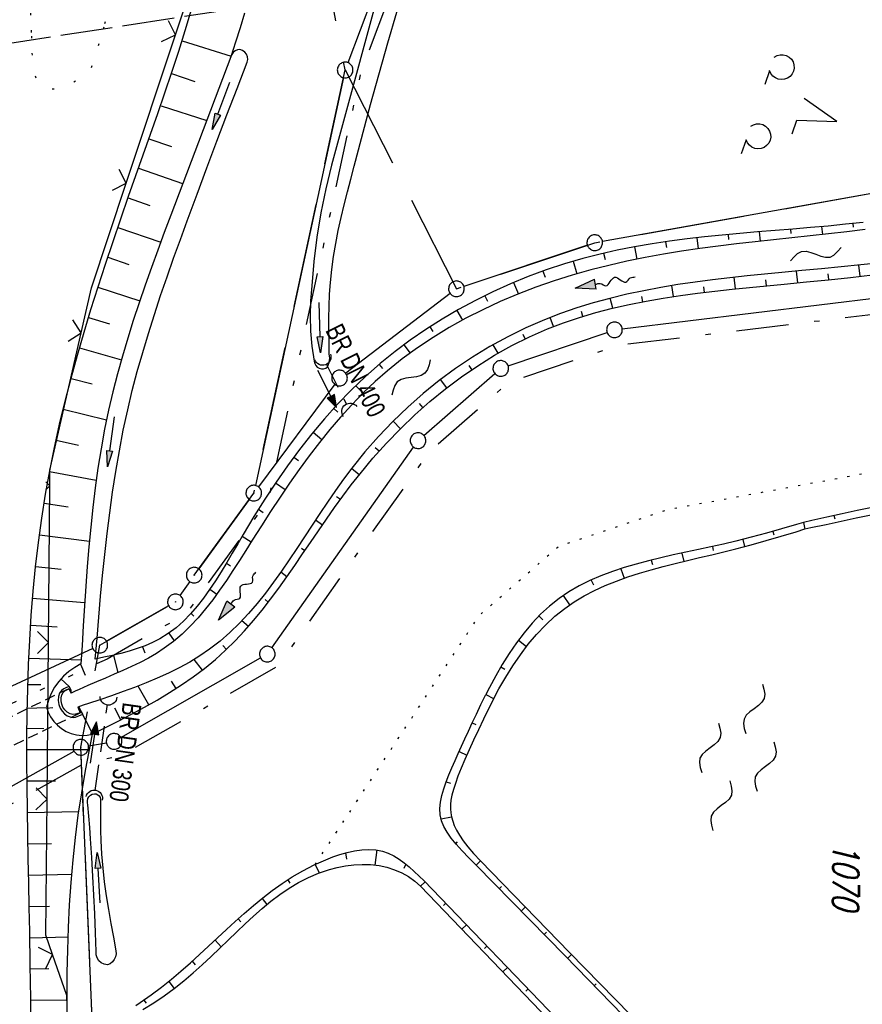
# Model space of a CAD drawing. Extents: x 510526 to 513920, y 467229 to 478797.
# Tile 47 of 256: x 511205 to 511286, y 470254 to 470348. Entities that reach past the tile are written whole.
import ezdxf

# ---------------------------------------------------------------- set-up
doc = ezdxf.new("R2010")
doc.units = 0
doc.header["$LTSCALE"] = 10
doc.header["$MEASUREMENT"] = 0
for name, pattern in [('AUSGEZOGEN', [0]), ('LT00', [0]), ('LT05', [0.7, 0.5, -0.2]), ('LT07', [0.22, 0.02, -0.2]), ('LT08', [0.42, 0.2, -0.1, 0.02, -0.1]), ('LT09', [0.54, 0.2, -0.1, 0.02, -0.1, 0.02, -0.1]), ('LT14', [0.6, 0.5, -0.1]), ('LT17', [0.15, 0.1, -0.05]), ('PUNKTX2_STR', [0.6, 0.1, -0.5]), ('STRICHLINIE2', [0.375, 0.25, -0.125])]:
    doc.linetypes.add(name, pattern=pattern)
doc.layers.get('0').update_dxf_attribs({"linetype": 'LT00'})
for name, color, linetype in [('--FLIEßRICHTPFEIL', 180, 'Continuous'), ('--WASSER_NUTZUNG', 180, 'Continuous'), ('-Halt-Pfeil', 4, 'LT00'), ('-Haltung', 182, 'STRICHLINIE2'), ('-Haltungsbeschriftung', 182, 'LT00'), ('DFK_AB_L', 21, 'LT00'), ('DFK_AB_P', 7, 'LT00'), ('DFK_FLUR_NR', 250, 'LT00'), ('DFK_GZPKT', 250, 'LT00'), ('DFK_KATASTER', 250, 'LT00'), ('DFK_NUTZUNG', 250, 'LT00'), ('DFK_NUTZUNGSGRENZE', 70, 'PUNKTX2_STR'), ('GEMARKUNGSGRENZE', 3, 'LT09'), ('GEMEINDEGRENZE', 3, 'LT08'), ('PFEIL', 140, 'AUSGEZOGEN'), ('V96_GEHOELZ', 250, 'LT07'), ('V97_BOESCH', 250, 'LT00'), ('V97_BOSCHUNG', 250, 'LT00'), ('V97_BR_KAPPE', 30, 'LT00'), ('V97_BR_WID', 30, 'LT17'), ('V97_GEHOELZ', 250, 'LT07'), ('V97_GRABEN', 250, 'LT00'), ('V97_UK_DURCH', 182, 'LT00'), ('V97_ZAUN', 40, 'LT00'), ('WSG-GRENZE', 162, 'LT05')]:
    doc.layers.add(name, color=color, linetype=linetype)
doc.layers.add('-BLATT_96-RAND', color=7, linetype='LT14', plot=False)
doc.styles.add('Haltungsbeschriftung', font='ARIAL.TTF', dxfattribs={"width": 0.75})
doc.styles.get("Standard").update_dxf_attribs({"font": 'romans.shx'})

# ---------------------------------------------------------------- blocks, each defined once
blk = doc.blocks.new('SYMB7010')
at = {"color": 0, "linetype": 'ByBlock'}
for points in [[(-0.031408, 0.499213), (-0.093728, 0.49134), (-0.15457, 0.475719), (-0.212975, 0.452595), (-0.268021, 0.422333), (-0.31884, 0.385411), (-0.36463, 0.342411), (-0.40467, 0.29401), (-0.438329, 0.240973), (-0.465074, 0.184136), (-0.484486, 0.124395), (-0.496256, 0.062692), (-0.5002, 0)], [(-0.5002, 0), (-0.496256, -0.062692), (-0.484486, -0.124395), (-0.465075, -0.184136), (-0.438329, -0.240973), (-0.404671, -0.29401), (-0.36463, -0.342411), (-0.31884, -0.385411), (-0.268021, -0.422333), (-0.212975, -0.452595), (-0.154571, -0.475719), (-0.093728, -0.49134), (-0.031408, -0.499213), (0.031408, -0.499213)], [(0.5002, 0), (0.496256, 0.062692), (0.484485, 0.124395), (0.465074, 0.184136), (0.438329, 0.240973), (0.40467, 0.29401), (0.36463, 0.342411), (0.31884, 0.385411), (0.268021, 0.422333), (0.212975, 0.452595), (0.15457, 0.475719), (0.093728, 0.49134), (0.031408, 0.499213), (-0.031408, 0.499213)], [(0.031408, -0.499213), (0.093728, -0.491341), (0.15457, -0.475719), (0.212975, -0.452595), (0.268021, -0.422333), (0.31884, -0.385411), (0.36463, -0.342411), (0.404671, -0.294011), (0.438329, -0.240974), (0.465075, -0.184136), (0.484486, -0.124395), (0.496256, -0.062692), (0.500201, 0)]]:
    blk.add_lwpolyline(points, dxfattribs=at)
blk = doc.blocks.new('SYMB0003')
at = {"color": 0, "linetype": 'ByBlock'}
for p, q in [((-0.015712, 0), (0.010166, 0.012015)), ((0, -0.021257), (-0.015712, 0)), ((0.010166, 0.012015), (0, -0.021257))]:
    blk.add_line(p, q, dxfattribs=at)
for points in [[(-0.031395, 0.499013), (-0.093691, 0.491144), (-0.154509, 0.475528), (-0.21289, 0.452414), (-0.267913, 0.422164), (-0.318712, 0.385257), (-0.364484, 0.342274), (-0.404509, 0.293893), (-0.438154, 0.240877), (-0.464888, 0.184062), (-0.484292, 0.124345), (-0.496058, 0.062667), (-0.5, 0)], [(-0.5, 0), (-0.496058, -0.062667), (-0.484292, -0.124345), (-0.464888, -0.184062), (-0.438154, -0.240877), (-0.404509, -0.293893), (-0.364485, -0.342274), (-0.318712, -0.385257), (-0.267914, -0.422164), (-0.21289, -0.452414), (-0.154509, -0.475529), (-0.093691, -0.491144), (-0.031395, -0.499014), (0.031395, -0.499014)], [(0.5, 0), (0.496057, 0.062667), (0.484292, 0.124345), (0.464888, 0.184062), (0.438153, 0.240877), (0.404509, 0.293893), (0.364484, 0.342274), (0.318712, 0.385257), (0.267913, 0.422164), (0.21289, 0.452414), (0.154509, 0.475528), (0.093691, 0.491144), (0.031395, 0.499013), (-0.031395, 0.499013)], [(0.031395, -0.499014), (0.093691, -0.491144), (0.154509, -0.475529), (0.21289, -0.452414), (0.267914, -0.422164), (0.318712, -0.385257), (0.364485, -0.342274), (0.404509, -0.293893), (0.438154, -0.240877), (0.464889, -0.184062), (0.484292, -0.124345), (0.496058, -0.062667), (0.5, 0)]]:
    blk.add_lwpolyline(points, dxfattribs=at)
blk = doc.blocks.new('SYMB1107')
at = {"color": 0, "linetype": 'ByBlock'}
for points in [[(-0.2, 0), (-0.196157, 0.039018), (-0.184776, 0.076537), (-0.166294, 0.111114), (-0.141421, 0.141421), (-0.111114, 0.166294), (-0.076537, 0.184776), (-0.039018, 0.196157), (0, 0.2)], [(0, 0.2), (0.039018, 0.196157), (0.076537, 0.184776), (0.111114, 0.166294), (0.141421, 0.141421), (0.166294, 0.111114), (0.184776, 0.076537), (0.196157, 0.039018), (0.2, 0)]]:
    blk.add_lwpolyline(points, dxfattribs=at)
blk = doc.blocks.new('SYMB0024')
at = {"color": 0, "linetype": 'ByBlock'}
for p, q in [((-0.5, 0.5), (0, 0)), ((0, 0), (0.5, 0.5))]:
    blk.add_line(p, q, dxfattribs=at)
blk = doc.blocks.new('FLIEßRICHTPFEIL')
at = {"layer": '--FLIEßRICHTPFEIL'}
blk.add_hatch(color=256, dxfattribs=at).paths.add_polyline_path([(-1.95, 0.4875), (-1.95, -0.4875), (0, 0)])
for p, q in [((-1.95, 0.4875), (-1.95, -0.4875)), ((-1.95, 0.4875), (0, 0)), ((0, 0), (-1.95, -0.4875))]:
    blk.add_line(p, q, dxfattribs=at)
at = {"layer": '--FLIEßRICHTPFEIL', "start_tangent": (-1, 0), "end_tangent": (-1, 0)}
blk.add_spline([(-1.95, 0), (-2.4375, 0), (-2.925, 0.325), (-3.4125, 0), (-3.9, -0.325), (-4.3875, 0), (-4.875, 0.325), (-5.3625, 0), (-5.85, 0)], degree=3, dxfattribs=at)
blk = doc.blocks.new('SYMB7251')
at = {"color": 0, "linetype": 'ByBlock'}
for points in [[(-0.25, 0), (-0.208333, 0.028889), (-0.166667, 0.051111), (-0.125, 0.06), (-0.083333, 0.051111), (-0.041667, 0.028889), (0, 0)], [(0, 0), (0.041667, -0.028889), (0.083333, -0.051111), (0.125, -0.06), (0.166667, -0.051111), (0.208333, -0.028889), (0.25, 0)]]:
    blk.add_lwpolyline(points, dxfattribs=at)
blk = doc.blocks.new('Pfreil3')
at = {"layer": 'PFEIL'}
blk.add_hatch(color=256, dxfattribs=at).paths.add_polyline_path([(-1.549, 0.273), (-1.549, -0.273), (0, 0)])
for p, q in [((-1.549, 0), (-4.831, 0)), ((-1.549, -0.273), (-1.549, 0.273)), ((-1.549, 0.273), (0, 0)), ((0, 0), (-1.549, -0.273))]:
    blk.add_line(p, q, dxfattribs=at)
blk = doc.blocks.new('SYMB7201')
at = {"color": 0, "linetype": 'ByBlock'}
for p, q in [((0, 0.385), (-0.11, 0.015)), ((-0.255, -0.385), (-0.115, -0.385)), ((0.445, -0.385), (0.585, -0.385))]:
    blk.add_line(p, q, dxfattribs=at)
for points in [[(0.25, 0.015), (0.11, 0.015), (0, 0.385)], [(-0.393816, -0.383308), (-0.416239, -0.362945), (-0.432849, -0.337617), (-0.442589, -0.308936), (-0.444836, -0.27873), (-0.439449, -0.248923), (-0.426769, -0.221415), (-0.407606, -0.197958), (-0.38318, -0.180047), (-0.355047, -0.168823), (-0.325, -0.165), (-0.294953, -0.168823), (-0.26682, -0.180047), (-0.242394, -0.197959), (-0.223231, -0.221415), (-0.210551, -0.248923), (-0.205164, -0.27873), (-0.207411, -0.308936), (-0.21715, -0.337617), (-0.233761, -0.362945), (-0.256184, -0.383308)], [(0.306185, -0.383308), (0.283761, -0.362945), (0.267151, -0.337617), (0.257411, -0.308936), (0.255164, -0.27873), (0.260552, -0.248923), (0.273231, -0.221415), (0.292394, -0.197958), (0.31682, -0.180047), (0.344953, -0.168823), (0.375, -0.165), (0.405047, -0.168823), (0.43318, -0.180047), (0.457606, -0.197959), (0.476769, -0.221415), (0.489449, -0.248923), (0.494836, -0.27873), (0.492589, -0.308936), (0.48285, -0.337617), (0.466239, -0.362945), (0.443816, -0.383308)]]:
    blk.add_lwpolyline(points, dxfattribs=at)
blk = doc.blocks.new('SYMB7250')
at = {"color": 0, "linetype": 'ByBlock'}
for points in [[(-0.25, 0.28), (-0.208333, 0.308889), (-0.166667, 0.331111), (-0.125, 0.34), (-0.083333, 0.331111), (-0.041667, 0.308889), (0, 0.28)], [(0, 0.28), (0.041667, 0.251111), (0.083333, 0.228889), (0.125, 0.22), (0.166667, 0.228889), (0.208333, 0.251111), (0.25, 0.28)], [(-0.74, 0), (-0.698333, 0.028889), (-0.656667, 0.051111), (-0.615, 0.06), (-0.573333, 0.051111), (-0.531667, 0.028889), (-0.49, 0)], [(-0.49, 0), (-0.448333, -0.028889), (-0.406667, -0.051111), (-0.365, -0.06), (-0.323333, -0.051111), (-0.281667, -0.028889), (-0.24, 0)], [(0.24, 0), (0.281667, 0.028889), (0.323333, 0.051111), (0.365, 0.06), (0.406667, 0.051111), (0.448333, 0.028889), (0.49, 0)], [(0.49, 0), (0.531667, -0.028889), (0.573333, -0.051111), (0.615, -0.06), (0.656667, -0.051111), (0.698333, -0.028889), (0.74, 0)], [(-0.25, -0.28), (-0.208333, -0.251111), (-0.166667, -0.228889), (-0.125, -0.22), (-0.083333, -0.228889), (-0.041667, -0.251111), (0, -0.28)], [(0, -0.28), (0.041667, -0.308889), (0.083333, -0.331111), (0.125, -0.34), (0.166667, -0.331111), (0.208333, -0.308889), (0.25, -0.28)]]:
    blk.add_lwpolyline(points, dxfattribs=at)
blk = doc.blocks.new('SYMB0070')
at = {"color": 0, "linetype": 'ByBlock'}
for p, q in [((-0.5, 0), (0.2, 0)), ((0.5, 0), (0.2, 0.1)), ((0.2, 0.1), (0.2, 0)), ((0.468, 0), (0.21, 0.086)), ((0.21, 0.086), (0.21, -0.086)), ((0.21, -0.086), (0.468, 0)), ((0.22, -0.072), (0.437, 0)), ((0.23, -0.058), (0.405, 0)), ((0.24, -0.045), (0.374, 0)), ((0.342, 0), (0.25, 0.031)), ((0.25, 0.031), (0.25, -0.031)), ((0.25, -0.031), (0.342, 0)), ((0.26, -0.017), (0.31, 0)), ((0.27, -0.003), (0.279, 0))]:
    blk.add_line(p, q, dxfattribs=at)
for points in [[(0.2, 0), (0.2, -0.1), (0.5, 0)], [(0.437, 0), (0.22, 0.072), (0.22, -0.072)], [(0.405, 0), (0.23, 0.058), (0.23, -0.058)], [(0.374, 0), (0.24, 0.045), (0.24, -0.045)], [(0.31, 0), (0.26, 0.017), (0.26, -0.017)], [(0.279, 0), (0.27, 0.003), (0.27, -0.003)]]:
    blk.add_lwpolyline(points, dxfattribs=at)

msp = doc.modelspace()

# ---------------------------------------------------------------- linework, layer by layer
at = {"layer": '-BLATT_96-RAND', "elevation": 359.872}
msp.add_lwpolyline([(510925.478, 471051.655), (511037.438, 470320.174), (511321.134, 470363.596), (511209.174, 471095.077), (510925.478, 471051.655)], dxfattribs=at)
at = {"layer": '-Haltung'}
for p, q in [((511234.876, 470315.005), (511236.842, 470311.11)), ((511212.745, 470274.107), (511213.91, 470282.361))]:
    msp.add_line(p, q, dxfattribs=at)
at = {"layer": 'DFK_AB_L'}
for p, q in [((511257.167, 470397.718), (511236.964, 470343.872)), ((511236.542, 470342.437), (511228.099, 470303.353)), ((511227.499, 470302.013), (511222.671, 470295.367)), ((511221.799, 470294.146), (511220.862, 470292.813)), ((511219.78, 470291.827), (511213.831, 470288.423)), ((511212.5, 470287.734), (511168.63, 470267.327)), ((511167.805, 470253.916), (511210.706, 470277.894)), ((511214.499, 470202.519), (511211.391, 470277.511))]:
    msp.add_line(p, q, dxfattribs=at)
at = {"layer": 'DFK_KATASTER'}
for p, q in [((511261.369, 470326.751), (511309.312, 470335.298)), ((511259.919, 470326.383), (511248.082, 470322.437)), ((511263.265, 470318.361), (511311.496, 470324.22)), ((511246.774, 470321.746), (511236.757, 470314.105)), ((511252.331, 470314.811), (511261.81, 470318.029)), ((511244.255, 470308.143), (511251.055, 470314.077)), ((511235.712, 470313.048), (511228.388, 470303.221)), ((511229.673, 470287.802), (511243.258, 470307.037)), ((511215.202, 470279.201), (511228.589, 470286.82)), ((511212.099, 470278.392), (511213.812, 470278.698))]:
    msp.add_line(p, q, dxfattribs=at)
at = {"layer": 'DFK_NUTZUNGSGRENZE', "ltscale": 0.2, "flags": 128}
msp.add_lwpolyline([(511233.837, 470267.039), (511249.547, 470290.882), (511257.118, 470297.489), (511267.59, 470301.044), (511295.602, 470306.186), (511306.196, 470310.831), (511311.118, 470318.789), (511312.254, 470324.353)], dxfattribs=at)
at = {"layer": 'GEMARKUNGSGRENZE', "ltscale": 2.5, "flags": 128}
msp.add_lwpolyline([(511338.816, 472915.913), (511340.719, 472885.882), (511337.388, 472885.57), (511309.655, 472881.528), (511259.852, 472877.768), (511252.986, 472872.448), (511243.285, 472879.226), (511234.252, 472878.215), (511233.258, 472867.438), (511216.033, 472862.714), (511207.797, 472857.961), (511191.39, 472853.613), (511190.752, 472855.636), (511140.812, 472836.029), (511125.011, 472817.797), (511083.654, 472766.593), (511031.927, 472691.269), (510996.407, 472627.328), (510946.881, 472521.115), (510931.137, 472471.162), (510904.274, 472356.963), (510903.968, 472355.512), (510901.213, 472342.303), (510941.585, 472335.037), (510971.004, 472327.668), (510993.448, 472322.391), (511002.822, 472295.217), (510981.46, 472288.086), (510979.077, 472252.27), (510975.289, 472194.983), (510973.333, 472186.399), (510968.719, 472165.904), (510952.995, 472136.274), (510921.262, 472097.626), (510905.045, 472075.837), (510893.26, 472050.556), (510892.004, 472047.859), (510887.625, 472022.351), (510889.456, 471975.295), (510899.305, 471911.874), (510912.906, 471849.007), (510930.533, 471767.721), (510947.502, 471695.56), (510972.146, 471610.023), (510987.56, 471561.132), (510988.88, 471556.962), (510998.361, 471526.879), (511023.643, 471445.762), (511025.921, 471438.309), (511028.867, 471429.142), (511055.244, 471334.955), (511075.564, 471262.687), (511076.644, 471258.867), (511081.081, 471243.062), (511102.936, 471153.981), (511126.453, 471060.173), (511143.975, 470974.853), (511146.57, 470959.094), (511159.172, 470882.632), (511171.606, 470798.752), (511182.45, 470711.367), (511193.007, 470699.758), (511193.732, 470690.194), (511187.835, 470675.545), (511194.982, 470614.953), (511207.145, 470475.088), (511207.634, 470473.853), (511218.628, 470446.187), (511282.702, 470462.387), (511261.684, 470406.378), (511258.844, 470397.918), (511238.143, 470342.746), (511229.339, 470301.994), (511223.45, 470293.888), (511221.465, 470291.064), (511213.87, 470286.717), (511168.704, 470265.706), (511166.268, 470263.992)], dxfattribs=at)
at = {"layer": 'GEMEINDEGRENZE', "ltscale": 2.5, "flags": 128}
msp.add_lwpolyline([(510873.301, 470390.876), (510898.086, 470406.266), (510915.065, 470423.133), (510916.847, 470426.304), (510937.149, 470462.223), (510954.578, 470498.127), (510956.912, 470513.11), (510960.808, 470512.873), (511060.617, 470506.663), (511156.736, 470500.684), (511161.612, 470431.548), (511162.241, 470415.661), (511162.401, 470411.67), (511164.821, 470350.443), (511166.669, 470270.846), (511166.453, 470267.098), (511165.49, 470250.904), (511211.872, 470276.828), (511215.068, 470277.399), (511230.272, 470286.052), (511244.812, 470306.638), (511252.383, 470313.245), (511262.855, 470316.8), (511312.508, 470322.831), (511358.459, 470333.936), (511379.613, 470340.809), (511447.312, 470294.738), (511433.504, 470272.041), (511436.531, 470270.552), (511467.53, 470255.954), (511483.803, 470245.424), (511501.24, 470233.813), (511513.218, 470225.586), (511534.894, 470207.42)], dxfattribs=at)
at = {"layer": 'V96_GEHOELZ', "elevation": 359.872, "flags": 128}
msp.add_lwpolyline([(511213.527, 470347.126), (511213.829, 470348.174), (511214.446, 470350.601), (511214.985, 470353.045), (511215.446, 470355.506), (511215.829, 470357.98), (511216.133, 470360.464), (511216.357, 470362.958), (511216.503, 470365.457), (511216.568, 470367.959), (511216.554, 470370.462), (511216.461, 470372.964), (511216.602, 470374.72), (511216.738, 470376.476), (511216.864, 470378.231), (511216.974, 470379.985), (511217.063, 470381.737), (511217.126, 470383.489), (511217.158, 470385.238), (511217.153, 470386.985), (511217.106, 470388.73), (511217.012, 470390.472), (511216.858, 470392.303), (511216.651, 470394.13), (511216.393, 470395.953), (511216.09, 470397.772), (511215.745, 470399.587), (511215.363, 470401.396), (511214.947, 470403.201), (511214.502, 470405.001), (511214.031, 470406.795), (511213.539, 470408.584), (511213.03, 470410.366), (511212.331, 470412.731), (511211.611, 470415.085), (511210.874, 470417.431), (511210.12, 470419.77), (511209.354, 470422.103), (511208.577, 470424.43), (511207.793, 470426.754), (511207.003, 470429.076), (511206.211, 470431.396), (511205.922, 470431.645), (511205.617, 470431.882), (511205.28, 470432.094), (511204.896, 470432.269), (511204.448, 470432.394), (511204.055, 470432.449), (511203.644, 470432.462), (511203.246, 470432.427), (511202.889, 470432.339), (511202.604, 470432.194), (511202.419, 470431.986), (511202.366, 470431.709), (511204.012, 470408.292), (511204.882, 470384.772), (511206.136, 470359.94), (511206.629, 470346.07)], dxfattribs=at)
at = {"layer": 'V97_BOESCH'}
msp.add_line((511244.266, 470265.473), (511272.789, 470235.823), dxfattribs=at)
for points in [[(511206.582, 470250.981), (511206.555, 470254.185), (511206.518, 470257.39), (511206.468, 470260.595), (511206.423, 470262.922), (511206.374, 470265.248), (511206.325, 470267.575), (511206.278, 470269.901), (511206.238, 470272.228), (511206.208, 470274.554), (511206.193, 470276.881), (511206.195, 470279.208), (511206.219, 470281.534), (511206.268, 470283.861), (511206.346, 470286.188), (511206.457, 470288.534), (511206.605, 470290.879), (511206.79, 470293.221), (511207.018, 470295.558), (511207.289, 470297.89), (511207.607, 470300.214), (511207.974, 470302.53), (511208.38, 470304.77), (511208.832, 470307.001), (511209.327, 470309.223), (511209.861, 470311.437), (511210.433, 470313.643), (511211.038, 470315.841), (511211.673, 470318.033), (511212.335, 470320.218), (511213.022, 470322.398), (511213.729, 470324.571), (511214.454, 470326.74), (511215.194, 470328.904), (511215.946, 470331.064), (511216.644, 470333.048), (511217.346, 470335.031), (511218.045, 470337.013), (511218.739, 470338.996), (511219.423, 470340.981), (511220.092, 470342.969), (511220.743, 470344.962), (511221.37, 470346.961), (511221.97, 470348.968)], [(511227.059, 470348.625), (511226.628, 470347.224), (511226.188, 470345.823), (511225.742, 470344.423)], [(511286.365, 470328.558), (511284.679, 470328.38), (511282.991, 470328.219), (511281.3, 470328.072), (511279.608, 470327.932), (511277.916, 470327.796), (511276.224, 470327.658), (511274.533, 470327.513), (511272.844, 470327.357), (511271.157, 470327.184), (511269.474, 470326.99), (511267.796, 470326.77), (511266.122, 470326.519), (511264.454, 470326.233), (511262.792, 470325.905), (511261.138, 470325.532), (511259.492, 470325.109), (511257.731, 470324.593), (511255.983, 470324.014), (511254.253, 470323.373), (511252.544, 470322.672), (511250.86, 470321.912), (511249.204, 470321.094), (511247.581, 470320.219), (511245.993, 470319.289), (511244.444, 470318.304), (511242.939, 470317.266), (511241.48, 470316.177), (511240.072, 470315.037), (511238.653, 470313.79), (511237.29, 470312.49), (511235.979, 470311.139), (511234.716, 470309.738), (511233.497, 470308.289), (511232.32, 470306.793), (511231.18, 470305.251), (511230.073, 470303.666), (511228.997, 470302.039), (511227.947, 470300.37), (511226.919, 470298.662), (511226.397, 470297.768), (511225.875, 470296.87), (511225.349, 470295.976), (511224.816, 470295.091), (511224.27, 470294.222), (511223.708, 470293.377), (511223.124, 470292.561), (511222.515, 470291.782), (511221.877, 470291.045), (511221.204, 470290.357), (511220.493, 470289.726), (511219.739, 470289.158), (511218.938, 470288.659), (511218.241, 470288.302), (511217.513, 470287.991), (511216.759, 470287.719), (511215.983, 470287.479), (511215.19, 470287.264), (511214.383, 470287.069), (511213.568, 470286.887), (511212.748, 470286.711)], [(511286.565, 470327.89), (511284.806, 470327.675), (511283.046, 470327.473), (511281.284, 470327.28), (511279.521, 470327.091), (511277.758, 470326.901), (511275.996, 470326.707), (511274.234, 470326.504), (511272.474, 470326.287), (511270.716, 470326.051), (511268.961, 470325.793), (511267.209, 470325.508), (511265.461, 470325.191), (511263.716, 470324.837), (511261.977, 470324.443), (511260.243, 470324.004), (511258.479, 470323.504), (511256.726, 470322.952), (511254.988, 470322.346), (511253.269, 470321.686), (511251.575, 470320.971), (511249.909, 470320.2), (511248.277, 470319.372), (511246.682, 470318.486), (511245.129, 470317.542), (511243.622, 470316.538), (511242.167, 470315.475), (511240.767, 470314.35), (511239.58, 470313.306), (511238.436, 470312.216), (511237.332, 470311.084), (511236.265, 470309.913), (511235.232, 470308.706), (511234.229, 470307.465), (511233.254, 470306.194), (511232.302, 470304.896), (511231.371, 470303.573), (511230.457, 470302.229), (511229.557, 470300.866), (511228.668, 470299.488), (511227.786, 470298.098), (511227.175, 470297.127), (511226.563, 470296.157), (511225.943, 470295.193), (511225.313, 470294.242), (511224.667, 470293.309), (511224.002, 470292.399), (511223.313, 470291.519), (511222.597, 470290.673), (511221.848, 470289.867), (511221.062, 470289.108), (511220.236, 470288.4), (511219.365, 470287.749), (511218.619, 470287.263), (511217.844, 470286.813), (511217.047, 470286.393), (511216.23, 470285.998), (511215.399, 470285.621), (511214.558, 470285.257), (511213.712, 470284.9), (511212.866, 470284.545), (511212.025, 470284.185), (511211.192, 470283.815), (511210.806, 470283.636), (511210.421, 470283.456)], [(511288.025, 470324.675), (511286.144, 470324.485), (511284.258, 470324.303), (511282.369, 470324.126), (511280.476, 470323.951), (511278.58, 470323.773), (511276.914, 470323.613), (511275.246, 470323.444), (511273.58, 470323.262), (511271.915, 470323.063), (511270.255, 470322.844), (511268.601, 470322.599), (511266.955, 470322.325), (511265.319, 470322.018), (511263.694, 470321.673), (511262.082, 470321.286), (511260.485, 470320.854), (511258.906, 470320.372), (511257.345, 470319.835), (511255.804, 470319.241), (511254.028, 470318.466), (511252.287, 470317.609), (511250.581, 470316.671), (511248.914, 470315.655), (511247.29, 470314.564), (511245.711, 470313.4), (511244.179, 470312.165), (511242.698, 470310.862), (511241.271, 470309.493), (511239.901, 470308.062), (511238.59, 470306.57), (511237.341, 470305.02), (511236.541, 470303.953), (511235.765, 470302.867), (511235.009, 470301.766), (511234.268, 470300.655), (511233.535, 470299.54), (511232.808, 470298.426), (511232.08, 470297.317), (511231.347, 470296.219), (511230.604, 470295.137), (511229.846, 470294.076), (511229.068, 470293.041), (511228.265, 470292.037), (511227.432, 470291.069), (511226.565, 470290.143), (511225.658, 470289.263), (511224.707, 470288.434), (511223.707, 470287.662), (511222.771, 470287.025), (511221.796, 470286.432), (511220.788, 470285.88), (511219.751, 470285.365), (511218.69, 470284.883), (511217.609, 470284.43), (511216.514, 470284.002), (511215.41, 470283.594), (511214.3, 470283.203), (511213.19, 470282.825), (511212.085, 470282.455), (511211.571, 470282.284), (511211.059, 470282.114)], [(511212.483, 470279.515), (511213.739, 470280.151), (511214.991, 470280.791), (511216.233, 470281.442), (511217.461, 470282.107), (511218.671, 470282.793), (511219.856, 470283.502), (511221.014, 470284.242), (511222.139, 470285.016), (511223.226, 470285.829), (511224.271, 470286.687), (511225.233, 470287.557), (511226.156, 470288.469), (511227.044, 470289.419), (511227.901, 470290.402), (511228.731, 470291.415), (511229.538, 470292.455), (511230.328, 470293.516), (511231.103, 470294.596), (511231.868, 470295.69), (511232.627, 470296.794), (511233.384, 470297.904), (511234.144, 470299.017), (511234.911, 470300.129), (511235.688, 470301.235), (511236.481, 470302.332), (511237.292, 470303.416), (511238.127, 470304.483), (511239.364, 470305.967), (511240.654, 470307.405), (511241.996, 470308.792), (511243.388, 470310.125), (511244.829, 470311.399), (511246.315, 470312.611), (511247.845, 470313.756), (511249.418, 470314.831), (511251.031, 470315.832), (511252.682, 470316.755), (511254.369, 470317.596), (511256.091, 470318.351), (511257.62, 470318.937), (511259.171, 470319.46), (511260.743, 470319.925), (511262.333, 470320.337), (511263.94, 470320.701), (511265.561, 470321.021), (511267.194, 470321.304), (511268.837, 470321.554), (511270.488, 470321.776), (511272.146, 470321.975), (511273.807, 470322.157), (511275.469, 470322.326), (511277.132, 470322.488), (511278.792, 470322.648), (511280.919, 470322.857), (511283.04, 470323.073), (511285.153, 470323.299), (511287.261, 470323.539)], [(511287.221, 470301.247), (511285.776, 470300.944), (511284.335, 470300.631), (511282.894, 470300.314), (511281.451, 470299.997), (511280.635, 470299.821), (511279.962, 470299.617), (511278.536, 470299.191), (511277.096, 470298.779), (511275.639, 470298.386), (511274.163, 470298.016), (511272.974, 470297.74), (511271.774, 470297.477), (511270.568, 470297.219), (511269.361, 470296.962), (511268.155, 470296.7), (511266.957, 470296.427), (511265.771, 470296.137), (511264.6, 470295.825), (511263.45, 470295.484), (511262.324, 470295.109), (511261.228, 470294.695), (511260.166, 470294.235), (511259.141, 470293.724), (511258.159, 470293.155), (511257.224, 470292.524), (511256.307, 470291.8), (511255.442, 470291.007), (511254.625, 470290.151), (511253.853, 470289.238), (511253.121, 470288.274), (511252.426, 470287.263), (511251.765, 470286.211), (511251.134, 470285.124), (511250.529, 470284.008), (511250.181, 470283.328)], [(511250.939, 470282.929), (511251.446, 470283.858), (511252.101, 470284.984), (511252.786, 470286.075), (511253.504, 470287.127), (511254.261, 470288.132), (511255.06, 470289.086), (511255.904, 470289.981), (511256.799, 470290.813), (511257.747, 470291.574), (511258.659, 470292.204), (511259.615, 470292.775), (511260.611, 470293.294), (511261.643, 470293.766), (511262.706, 470294.194), (511263.796, 470294.586), (511264.909, 470294.945), (511266.042, 470295.278), (511267.189, 470295.588), (511268.348, 470295.881), (511269.513, 470296.163), (511270.681, 470296.438), (511271.847, 470296.712), (511273.007, 470296.989), (511274.158, 470297.275), (511275.627, 470297.663), (511277.076, 470298.07), (511278.509, 470298.492), (511279.931, 470298.924), (511280.766, 470299.183), (511281.357, 470299.311), (511282.799, 470299.628), (511284.239, 470299.941), (511285.682, 470300.248), (511287.13, 470300.543)], [(511211.373, 470286.25), (511210.772, 470285.923), (511210.212, 470285.53), (511209.7, 470285.076), (511209.243, 470284.568), (511208.845, 470284.011), (511208.514, 470283.413), (511208.252, 470282.781), (511208.063, 470282.123), (511208.229, 470281.634), (511208.463, 470281.172), (511208.76, 470280.749), (511209.114, 470280.372), (511209.518, 470280.048), (511209.963, 470279.785), (511210.441, 470279.588), (511210.943, 470279.461), (511211.457, 470279.405), (511211.974, 470279.424), (511212.483, 470279.515)], [(511249.266, 470266.955), (511248.553, 470267.684), (511247.914, 470268.354), (511247.353, 470268.975), (511246.872, 470269.562), (511246.476, 470270.125), (511246.166, 470270.677), (511245.946, 470271.231), (511245.819, 470271.799), (511245.787, 470272.39), (511245.838, 470273.004), (511245.962, 470273.638), (511246.147, 470274.288), (511246.379, 470274.951), (511246.647, 470275.623), (511246.939, 470276.302), (511247.243, 470276.983), (511247.55, 470277.666), (511247.862, 470278.359), (511248.186, 470279.073), (511248.527, 470279.819), (511248.891, 470280.606), (511249.284, 470281.446), (511249.712, 470282.35), (511250.181, 470283.328)], [(511250.939, 470282.929), (511250.444, 470281.944), (511249.952, 470280.943), (511249.471, 470279.942), (511249.01, 470278.957), (511248.575, 470278.004), (511248.176, 470277.097), (511247.819, 470276.252), (511247.514, 470275.485), (511247.265, 470274.807), (511247.073, 470274.209), (511246.932, 470273.679), (511246.841, 470273.203), (511246.796, 470272.769), (511246.793, 470272.363), (511246.83, 470271.972), (511246.903, 470271.583), (511247.011, 470271.184), (511247.164, 470270.766), (511247.374, 470270.32), (511247.652, 470269.837), (511248.011, 470269.309), (511248.462, 470268.727), (511249.017, 470268.084), (511249.688, 470267.369)], [(511210.062, 470252.44), (511210.052, 470254.505), (511210.065, 470256.669), (511210.107, 470258.834), (511210.18, 470260.999), (511210.288, 470263.161), (511210.433, 470265.321), (511210.618, 470267.476), (511210.846, 470269.626), (511211.121, 470271.77), (511211.445, 470273.905), (511211.821, 470276.032), (511212.483, 470279.515)], [(511216.63, 470253.531), (511217.06, 470253.814), (511218.093, 470254.529), (511219.084, 470255.269), (511220.039, 470256.031), (511220.963, 470256.808), (511221.861, 470257.598), (511222.74, 470258.396), (511223.604, 470259.198), (511224.46, 470259.998), (511225.312, 470260.793), (511226.165, 470261.578), (511227.027, 470262.349), (511227.901, 470263.102), (511228.794, 470263.832), (511229.71, 470264.535), (511230.656, 470265.206), (511231.637, 470265.841), (511232.657, 470266.436), (511233.724, 470266.986), (511234.842, 470267.488), (511235.517, 470267.753), (511236.205, 470267.992), (511236.9, 470268.193), (511237.597, 470268.347), (511238.289, 470268.445), (511238.97, 470268.478), (511239.634, 470268.435), (511240.275, 470268.307), (511240.824, 470268.116), (511241.353, 470267.861), (511241.865, 470267.548), (511242.362, 470267.19), (511242.848, 470266.793), (511243.326, 470266.369), (511243.797, 470265.926), (511244.266, 470265.473)], [(511217.291, 470253.146), (511218.345, 470253.77), (511219.352, 470254.437), (511220.316, 470255.141), (511221.243, 470255.877), (511222.138, 470256.637), (511223.005, 470257.414), (511223.85, 470258.203), (511224.679, 470258.997), (511225.496, 470259.79), (511226.306, 470260.574), (511227.116, 470261.344), (511227.928, 470262.093), (511228.75, 470262.815), (511229.586, 470263.502), (511230.442, 470264.149), (511231.322, 470264.749), (511232.231, 470265.296), (511233.175, 470265.783), (511234.159, 470266.203), (511235.189, 470266.551), (511235.951, 470266.75), (511236.733, 470266.902), (511237.53, 470267.002), (511238.336, 470267.042), (511239.145, 470267.017), (511239.952, 470266.921), (511240.696, 470266.762), (511241.422, 470266.535), (511242.119, 470266.24), (511242.778, 470265.878), (511243.386, 470265.446), (511243.933, 470264.947), (511272.291, 470235.403)], [(511314.195, 470200.504), (511286.011, 470230.193), (511258.211, 470258.613), (511249.688, 470267.369)]]:
    msp.add_lwpolyline(points, dxfattribs=at)
at = {"layer": 'V97_BOESCH', "flags": 128}
msp.add_lwpolyline([(511314.19, 470199.631), (511285.511, 470229.775), (511257.782, 470258.271), (511249.266, 470266.955)], dxfattribs=at)
at = {"layer": 'V97_BOSCHUNG'}
for p, q in [((511221.064, 470345.975), (511225.764, 470344.493)), ((511220.056, 470342.83), (511222.299, 470342.08)), ((511219.077, 470339.744), (511223.436, 470338.324)), ((511217.894, 470336.584), (511220.039, 470335.837)), ((511216.894, 470333.755), (511221.122, 470332.282)), ((511215.897, 470330.926), (511217.982, 470330.2)), ((511214.912, 470328.082), (511219.021, 470326.671)), ((511282.377, 470328.165), (511282.448, 470327.407)), ((511285.356, 470328.449), (511285.396, 470328.1)), ((511273.406, 470327.41), (511273.455, 470326.913)), ((511276.4, 470327.672), (511276.479, 470326.761)), ((511279.39, 470327.915), (511279.426, 470327.5)), ((511264.442, 470326.23), (511264.663, 470325.034)), ((511267.424, 470326.717), (511267.508, 470326.145)), ((511270.412, 470327.101), (511270.54, 470326.027)), ((511261.482, 470325.614), (511261.624, 470325.002)), ((511213.945, 470325.223), (511215.973, 470324.546)), ((511258.551, 470324.841), (511258.905, 470323.629)), ((511286.063, 470323.401), (511285.942, 470324.465)), ((511255.668, 470323.901), (511255.875, 470323.318)), ((511280.089, 470322.775), (511279.974, 470323.904)), ((511283.077, 470323.077), (511283.018, 470323.629)), ((511252.844, 470322.799), (511253.306, 470321.7)), ((511268.192, 470321.459), (511268.031, 470322.508)), ((511271.151, 470321.858), (511271.082, 470322.402)), ((511274.121, 470322.19), (511274.001, 470323.309)), ((511277.103, 470322.486), (511277.046, 470323.053)), ((511213.005, 470322.345), (511217.021, 470321.064)), ((511250.088, 470321.539), (511250.337, 470321.03)), ((511265.255, 470320.964), (511265.158, 470321.464)), ((511262.351, 470320.341), (511262.114, 470321.294)), ((511247.411, 470320.122), (511247.937, 470319.189)), ((511259.488, 470319.559), (511259.346, 470320.013)), ((511212.101, 470319.455), (511214.098, 470318.847)), ((511256.686, 470318.587), (511256.35, 470319.459)), ((511244.82, 470318.55), (511245.098, 470318.124)), ((511253.971, 470317.406), (511253.772, 470317.828)), ((511242.334, 470316.824), (511242.922, 470316.038)), ((511251.358, 470316.022), (511250.888, 470316.846)), ((511211.238, 470316.543), (511215.244, 470315.402)), ((511239.961, 470314.942), (511240.278, 470314.572)), ((511248.85, 470314.453), (511248.58, 470314.857)), ((511210.426, 470313.617), (511212.453, 470313.079)), ((511246.449, 470312.715), (511245.844, 470313.501)), ((511237.72, 470312.91), (511238.412, 470312.192)), ((511244.163, 470310.823), (511243.834, 470311.203)), ((511209.671, 470310.666), (511213.824, 470309.659)), ((511235.612, 470310.741), (511235.993, 470310.389)), ((511241.998, 470308.793), (511241.294, 470309.516)), ((511233.632, 470308.452), (511234.468, 470307.766)), ((511208.982, 470307.698), (511211.13, 470307.226)), ((511239.956, 470306.64), (511239.59, 470306.973)), ((511231.774, 470306.066), (511232.222, 470305.735)), ((511208.365, 470304.693), (511212.833, 470303.851)), ((511238.039, 470304.372), (511237.302, 470304.969)), ((511230.027, 470303.598), (511230.959, 470302.972)), ((511207.832, 470301.672), (511210.152, 470301.305)), ((511236.24, 470302.002), (511235.884, 470302.264)), ((511228.381, 470301.069), (511228.846, 470300.779)), ((511234.517, 470299.56), (511233.852, 470300.023)), ((511280.635, 470299.821), (511280.766, 470299.182)), ((511283.564, 470300.461), (511283.631, 470300.143)), ((511277.712, 470298.953), (511277.801, 470298.63)), ((511207.386, 470298.636), (511212.176, 470298.02)), ((511226.821, 470298.495), (511227.703, 470297.967)), ((511274.824, 470298.178), (511274.994, 470297.493)), ((511232.825, 470297.083), (511232.517, 470297.298)), ((511271.908, 470297.506), (511271.992, 470297.136)), ((511266.035, 470296.204), (511266.151, 470295.772)), ((511268.972, 470296.879), (511269.158, 470296.078)), ((511207.022, 470295.598), (511209.478, 470295.343)), ((511225.311, 470295.912), (511225.702, 470295.668)), ((511263.12, 470295.379), (511263.438, 470294.462)), ((511231.114, 470294.611), (511230.532, 470295.034)), ((511260.283, 470294.288), (511260.506, 470293.819)), ((511223.728, 470293.407), (511224.392, 470292.927)), ((511206.734, 470292.561), (511211.728, 470292.146)), ((511229.331, 470292.183), (511229.042, 470292.411)), ((511257.616, 470292.8), (511258.223, 470291.913)), ((511221.925, 470291.098), (511222.208, 470290.827)), ((511227.42, 470289.844), (511226.805, 470290.392)), ((511255.281, 470290.845), (511255.647, 470290.467)), ((511206.581, 470289.961), (511209.096, 470289.803)), ((511219.785, 470289.191), (511220.299, 470288.451)), ((511253.304, 470288.523), (511254.094, 470287.918)), ((511217.262, 470287.896), (511217.505, 470287.328)), ((511225.326, 470287.646), (511224.98, 470288.01)), ((511206.398, 470286.803), (511211.411, 470286.649)), ((511214.506, 470287.098), (511214.902, 470285.404)), ((511223.01, 470285.663), (511222.213, 470286.678)), ((511211.338, 470286.217), (511211.775, 470285.173)), ((511251.63, 470285.985), (511252.024, 470285.743)), ((511209.456, 470284.817), (511210.228, 470284.093)), ((511206.251, 470284.274), (511207.526, 470284.274)), ((511217.881, 470282.341), (511216.851, 470284.13)), ((511220.503, 470283.909), (511220.049, 470284.601)), ((511250.179, 470283.329), (511250.937, 470282.93)), ((511206.221, 470282.016), (511208.068, 470282.075)), ((511208.081, 470282.018), (511208.684, 470282.066)), ((511212.505, 470279.526), (511211.177, 470282.153)), ((511215.204, 470280.902), (511214.616, 470282.006)), ((511206.221, 470280.11), (511207.801, 470280.049)), ((511248.871, 470280.612), (511249.23, 470280.441)), ((511206.192, 470278.066), (511212.206, 470278.055)), ((511247.636, 470277.857), (511248.361, 470277.518)), ((511206.204, 470275.046), (511208.925, 470275.062)), ((511246.379, 470274.951), (511246.809, 470274.837)), ((511206.241, 470272.025), (511211.168, 470272.094)), ((511245.909, 470271.397), (511246.903, 470271.583)), ((511206.295, 470269.017), (511208.541, 470269.058)), ((511247.269, 470268.991), (511247.484, 470269.202)), ((511236.725, 470268.146), (511236.835, 470267.54)), ((511239.724, 470268.421), (511239.553, 470266.977)), ((511233.837, 470267.039), (511234.207, 470266.221)), ((511242.521, 470267.063), (511242.32, 470266.652)), ((511249.266, 470266.955), (511249.688, 470267.369)), ((511206.358, 470266.008), (511210.495, 470266.101)), ((511231.191, 470265.559), (511231.393, 470265.24)), ((511244.375, 470265.36), (511243.939, 470264.941)), ((511251.47, 470264.708), (511251.677, 470264.911)), ((511206.422, 470263.008), (511208.353, 470263.052)), ((511228.738, 470263.787), (511229.203, 470263.193)), ((511246.348, 470263.31), (511246.128, 470263.099)), ((511253.57, 470262.566), (511253.976, 470262.964)), ((511226.44, 470261.827), (511226.71, 470261.522)), ((511248.32, 470261.259), (511247.879, 470260.835)), ((511255.79, 470260.334), (511255.989, 470260.53)), ((511206.478, 470260.018), (511210.146, 470260.083)), ((511224.232, 470259.785), (511224.826, 470259.14)), ((511250.293, 470259.208), (511250.071, 470258.995)), ((511258.017, 470258.022), (511258.407, 470258.405)), ((511222.036, 470257.755), (511222.335, 470257.417)), ((511206.522, 470257.026), (511208.297, 470257.049)), ((511252.266, 470257.158), (511251.82, 470256.729)), ((511219.786, 470255.825), (511220.31, 470255.137)), ((511260.571, 470255.41), (511260.771, 470255.605)), ((511254.238, 470255.107), (511254.014, 470254.892)), ((511206.556, 470254.035), (511210.052, 470254.064)), ((511217.402, 470254.044), (511217.624, 470253.755))]:
    msp.add_line(p, q, dxfattribs=at)
at = {"layer": 'V97_BR_KAPPE'}
for p, q in [((511210.197, 470283.879), (511210.421, 470283.456)), ((511210.438, 470283.751), (511210.244, 470284.089)), ((511210.421, 470283.456), (511210.438, 470283.751)), ((511211.059, 470282.114), (511211.305, 470281.567))]:
    msp.add_line(p, q, dxfattribs=at)
for points in [[(511210.244, 470284.089), (511209.979, 470283.991), (511209.731, 470283.874), (511209.519, 470283.72), (511209.325, 470283.45), (511209.215, 470283.117), (511209.188, 470282.747), (511209.243, 470282.367), (511209.377, 470282.003), (511209.557, 470281.716), (511209.784, 470281.474), (511210.046, 470281.288), (511210.329, 470281.17), (511210.62, 470281.13), (511210.853, 470281.159), (511211.084, 470281.232), (511211.313, 470281.334), (511211.542, 470281.449)], [(511211.305, 470281.567), (511211.07, 470281.488), (511210.836, 470281.43), (511210.604, 470281.415), (511210.324, 470281.48), (511210.063, 470281.628), (511209.834, 470281.845), (511209.651, 470282.114), (511209.531, 470282.404), (511209.469, 470282.709), (511209.47, 470283.009), (511209.538, 470283.285), (511209.676, 470283.519), (511209.827, 470283.658), (511210.005, 470283.774), (511210.197, 470283.879)], [(511211.542, 470281.449), (511211.303, 470281.894), (511211.059, 470282.114)]]:
    msp.add_lwpolyline(points, dxfattribs=at)
at = {"layer": 'V97_BR_WID'}
for p, q in [((511210.197, 470283.879), (511171.496, 470265.042)), ((511172.574, 470262.842), (511211.305, 470281.567))]:
    msp.add_line(p, q, dxfattribs=at)
at = {"layer": 'V97_GEHOELZ', "flags": 128}
msp.add_lwpolyline([(511204.248, 470401.926), (511204.882, 470384.772), (511206.136, 470359.94), (511206.707, 470343.871), (511206.74, 470343.495), (511206.814, 470343.108), (511206.93, 470342.726), (511207.086, 470342.364), (511207.283, 470342.038), (511207.522, 470341.763), (511207.803, 470341.555), (511208.148, 470341.418), (511208.529, 470341.365), (511208.931, 470341.382), (511209.344, 470341.458), (511209.754, 470341.583), (511210.148, 470341.744), (511210.659, 470342.014), (511211.126, 470342.323), (511211.558, 470342.661), (511211.968, 470343.019), (511212.366, 470343.387), (511213.136, 470345.769), (511213.829, 470348.174), (511214.446, 470350.601), (511214.985, 470353.045), (511215.446, 470355.506), (511215.829, 470357.98), (511216.133, 470360.464), (511216.357, 470362.958), (511216.503, 470365.457), (511216.568, 470367.959), (511216.555, 470370.462), (511216.461, 470372.964), (511216.602, 470374.72), (511216.739, 470376.476), (511216.864, 470378.231), (511216.974, 470379.985), (511217.063, 470381.737), (511217.126, 470383.489), (511217.158, 470385.238), (511217.153, 470386.985), (511217.106, 470388.73), (511217.012, 470390.472), (511216.858, 470392.303), (511216.651, 470394.13), (511216.393, 470395.953), (511216.09, 470397.772), (511215.745, 470399.587), (511215.363, 470401.397), (511215.256, 470401.861)], dxfattribs=at)
at = {"layer": 'V97_GRABEN'}
for points in [[(511248.55, 470375.61), (511240.897, 470354.235), (511235.404, 470334.059)], [(511237.559, 470333.949), (511239.145, 470339.876), (511240.801, 470345.784), (511242.527, 470351.672), (511244.323, 470357.539), (511246.189, 470363.384), (511248.124, 470369.207), (511250.128, 470375.006)], [(511227.308, 470343.914), (511227.359, 470344.172), (511227.335, 470344.435), (511227.237, 470344.679), (511227.075, 470344.886), (511226.86, 470345.039), (511226.612, 470345.125), (511226.374, 470345.09), (511226.154, 470344.993), (511225.968, 470344.842), (511225.827, 470344.648), (511225.742, 470344.423)], [(511225.742, 470344.423), (511224.586, 470341.398), (511223.432, 470338.371), (511222.28, 470335.342), (511221.132, 470332.308), (511219.989, 470329.269), (511219.363, 470327.594), (511218.743, 470325.917), (511218.132, 470324.236), (511217.534, 470322.551), (511216.953, 470320.861), (511216.392, 470319.166), (511215.855, 470317.464), (511215.345, 470315.756), (511214.868, 470314.04), (511214.425, 470312.316), (511214.021, 470310.583), (511213.638, 470308.735), (511213.299, 470306.877), (511213, 470305.01), (511212.737, 470303.137), (511212.507, 470301.257), (511212.305, 470299.372), (511212.128, 470297.484), (511211.972, 470295.593), (511211.832, 470293.701), (511211.706, 470291.808), (511211.589, 470289.916), (511211.477, 470288.026), (511211.373, 470286.25)], [(511212.748, 470286.711), (511212.914, 470288.721), (511213.085, 470290.73), (511213.262, 470292.737), (511213.452, 470294.742), (511213.657, 470296.744), (511213.882, 470298.741), (511214.129, 470300.734), (511214.404, 470302.721), (511214.711, 470304.702), (511215.052, 470306.675), (511215.432, 470308.64), (511215.854, 470310.596), (511216.296, 470312.44), (511216.777, 470314.275), (511217.291, 470316.103), (511217.837, 470317.923), (511218.41, 470319.737), (511219.006, 470321.545), (511219.623, 470323.348), (511220.255, 470325.145), (511220.901, 470326.938), (511221.555, 470328.727), (511222.498, 470331.268), (511223.449, 470333.805), (511224.407, 470336.336), (511225.371, 470338.864), (511226.339, 470341.39), (511227.308, 470343.914)], [(511235.404, 470334.059), (511234.842, 470331.779), (511234.371, 470329.478), (511233.992, 470327.161), (511233.705, 470324.83), (511233.51, 470322.49), (511233.379, 470321.045), (511233.337, 470319.595), (511233.383, 470318.146), (511233.52, 470316.701), (511233.744, 470315.268), (511233.781, 470315.054), (511233.877, 470314.859), (511234.024, 470314.698), (511234.21, 470314.586), (511234.42, 470314.531), (511234.638, 470314.537), (511234.845, 470314.604), (511235.024, 470314.727), (511235.172, 470315.124), (511235.224, 470315.545), (511235.176, 470315.966), (511235.155, 470317.112), (511235.14, 470318.256), (511235.139, 470319.4), (511235.158, 470320.541), (511235.203, 470321.679), (511235.281, 470322.814), (511235.411, 470324.065), (511235.585, 470325.31), (511235.797, 470326.552), (511236.041, 470327.79), (511236.312, 470329.026), (511236.605, 470330.259), (511236.914, 470331.49), (511237.234, 470332.72), (511237.559, 470333.949)], [(511212.041, 470272.739), (511211.986, 470272.937), (511211.984, 470273.142), (511212.037, 470273.34), (511212.139, 470273.518), (511212.284, 470273.663), (511212.462, 470273.764), (511212.661, 470273.815), (511212.832, 470273.787), (511212.989, 470273.711), (511213.118, 470273.595), (511213.208, 470273.446), (511213.253, 470273.278), (511213.249, 470273.105)], [(511212.832, 470258.681), (511212.763, 470260.485), (511212.69, 470262.288), (511212.611, 470264.092), (511212.521, 470265.894), (511212.418, 470267.696), (511212.298, 470269.497), (511212.216, 470270.578), (511212.13, 470271.659), (511212.041, 470272.739)], [(511213.249, 470273.105), (511213.237, 470272.162), (511213.231, 470271.22), (511213.238, 470270.279), (511213.263, 470269.339), (511213.338, 470268.008), (511213.456, 470266.68), (511213.611, 470265.355), (511213.797, 470264.032), (511214.007, 470262.711), (511214.236, 470261.391), (511214.477, 470260.072), (511214.724, 470258.754)], [(511214.724, 470258.754), (511214.741, 470258.468), (511214.689, 470258.186), (511214.571, 470257.925), (511214.394, 470257.699), (511214.168, 470257.523), (511213.907, 470257.405), (511213.603, 470257.465), (511213.326, 470257.604), (511213.096, 470257.812), (511212.93, 470258.074), (511212.84, 470258.371), (511212.832, 470258.681)]]:
    msp.add_lwpolyline(points, dxfattribs=at)
at = {"layer": 'V97_ZAUN'}
for p, q in [((511215.713, 470332.318), (511220.437, 470346.555)), ((511208.383, 470303.306), (511208.005, 470303.69)), ((511208.001, 470302.931), (511208.383, 470303.306)), ((511208.251, 470288.306), (511208.383, 470303.306)), ((511208.119, 470273.307), (511208.251, 470288.306))]:
    msp.add_line(p, q, dxfattribs=at)
for points in [[(511220.437, 470346.555), (511222.659, 470353.251), (511223.93, 470361.094)], [(511211.398, 470317.967), (511212.387, 470322.297), (511215.713, 470332.318)], [(511208.383, 470303.306), (511208.396, 470304.819), (511211.398, 470317.967)], [(511208.646, 470258.415), (511208.005, 470260.265), (511208.119, 470273.307)], [(511210.343, 470243.65), (511210.011, 470254.48), (511208.646, 470258.415)]]:
    msp.add_lwpolyline(points, dxfattribs=at)
at = {"layer": 'WSG-GRENZE', "ltscale": 2, "flags": 128}
for points in [[(511214.53, 470201.77), (511211.36, 470278.26), (511213.18, 470288.05), (511220.43, 470292.2), (511222.23, 470294.76), (511227.94, 470302.62), (511236.7, 470343.17), (511217.72, 470444.41), (511206.24, 470473.3), (511205.67, 470474.74), (511193.49, 470614.8), (511186.3, 470675.75), (511192.21, 470690.43), (511191.662, 470698.902), (511188.5, 470715.24), (511184.01, 470719.13), (511175.23, 470789.64), (511171.61, 470786.5), (511170.12, 470798.55), (511157.69, 470882.4), (511145.09, 470958.85)], [(511236.7, 470343.17), (511247.37, 470322.2), (511260.63, 470326.62), (511310.05, 470335.43), (511355.31, 470345.62)]]:
    msp.add_lwpolyline(points, dxfattribs=at)

# ---------------------------------------------------------------- block references
at = {"layer": '--FLIEßRICHTPFEIL'}
for p, rotation in [((511258.762, 470322.276), 190.4804761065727), ((511224.548, 470290.445), 231.9758173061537)]:
    msp.add_blockref('FLIEßRICHTPFEIL', p, dxfattribs=dict(at, rotation=rotation))
at = {"layer": '--WASSER_NUTZUNG', "zscale": 10}
for name, p, xscale, yscale, rotation in [('SYMB7251', (511281.824, 470325.513), 9.999999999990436, 9.999999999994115, 14.64187957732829), ('SYMB7251', (511243.027, 470313.702), 10.00000000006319, 10.00000000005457, 222.6783357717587), ('SYMB7250', (511274.336, 470277.31), 10, 10, 251.28826)]:
    msp.add_blockref(name, p, dxfattribs=dict(at, xscale=xscale, yscale=yscale, rotation=rotation))
at = {"layer": '-Halt-Pfeil', "yscale": 4, "zscale": 4}
for p, xscale, rotation in [((511234.966, 470312.607), 4.000000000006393, 296.7791433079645), ((511212.579, 470278.735), 3.999999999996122, 81.96696330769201)]:
    msp.add_blockref('SYMB0070', p, dxfattribs=dict(at, xscale=xscale, rotation=rotation))
at = {"layer": 'DFK_AB_P', "xscale": 1.499999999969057, "yscale": 1.5, "zscale": 1.5, "rotation": 251.2881100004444}
for p in [(511236.7, 470343.17), (511227.94, 470302.62), (511222.23, 470294.76), (511220.43, 470292.2), (511213.18, 470288.05), (511211.36, 470278.26)]:
    msp.add_blockref('SYMB0003', p, dxfattribs=at)
at = {"layer": 'DFK_GZPKT', "xscale": 1.499999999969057, "yscale": 1.5, "zscale": 1.5, "rotation": 251.2881100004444}
for p in [(511260.63, 470326.62), (511247.37, 470322.2), (511262.52, 470318.27), (511251.62, 470314.57), (511236.16, 470313.65), (511243.69, 470307.65), (511229.24, 470287.19), (511214.55, 470278.83)]:
    msp.add_blockref('SYMB7010', p, dxfattribs=at)
at = {"layer": 'DFK_NUTZUNG', "xscale": 10, "yscale": 10, "zscale": 10, "rotation": 251.28826}
msp.add_blockref('SYMB7201', (511280.205, 470339.454), dxfattribs=at)
at = {"layer": 'PFEIL'}
for p, rotation in [((511223.966, 470337.473), 249.7854173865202), ((511234.339, 470316.065), 271.4332324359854), ((511213.918, 470305.138), 261.8635099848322), ((511212.913, 470268.195), 93.10582867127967)]:
    msp.add_blockref('Pfreil3', p, dxfattribs=dict(at, rotation=rotation))
at = {"layer": 'V97_UK_DURCH', "zscale": 4}
for p, xscale, yscale, rotation in [((511234.538, 470315.674), 4.000000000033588, 4.000000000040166, 200.065489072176), ((511237.18, 470310.44), 4.000000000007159, 3.99999999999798, 36.83923114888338), ((511214.015, 470283.103), 4.000000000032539, 4.00000000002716, 177.067034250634), ((511212.64, 470273.364), 4.000000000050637, 3.999999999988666, 347.5134955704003)]:
    msp.add_blockref('SYMB1107', p, dxfattribs=dict(at, xscale=xscale, yscale=yscale, rotation=rotation))
at = {"layer": 'V97_ZAUN', "yscale": 2.099999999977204, "zscale": 2.1}
for p, xscale, rotation in [((511220.437, 470346.555), 2.100000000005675, 71.64418330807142), ((511215.713, 470332.318), 2.100000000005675, 71.64418330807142), ((511211.398, 470317.967), 2.10000000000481, 77.13768330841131), ((511208.251, 470288.306), 2.099999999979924, 89.49804330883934), ((511208.119, 470273.307), 2.099999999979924, 89.49804330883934), ((511208.646, 470258.415), 2.100000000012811, 109.1257033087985)]:
    msp.add_blockref('SYMB0024', p, dxfattribs=dict(at, xscale=xscale, rotation=rotation))

# ---------------------------------------------------------------- texts
at = {"layer": '-Haltungsbeschriftung', "style": 'Haltungsbeschriftung', "width": 0.75}
for s, rotation, p in [('BR DN 400', 296.77914, (511234.764, 470318.23)), ('BR DN 300', 261.96697, (511215.409, 470282.628))]:
    msp.add_text(s, height=1.8, rotation=rotation, dxfattribs=at).set_placement(p)
at = {"layer": 'DFK_FLUR_NR', "oblique": 13.754, "width": 0.75}
msp.add_text('1070', height=2.5, rotation=269.6589, dxfattribs=at).set_placement((511283.462, 470269.139))

doc.saveas('drawing.dxf')
